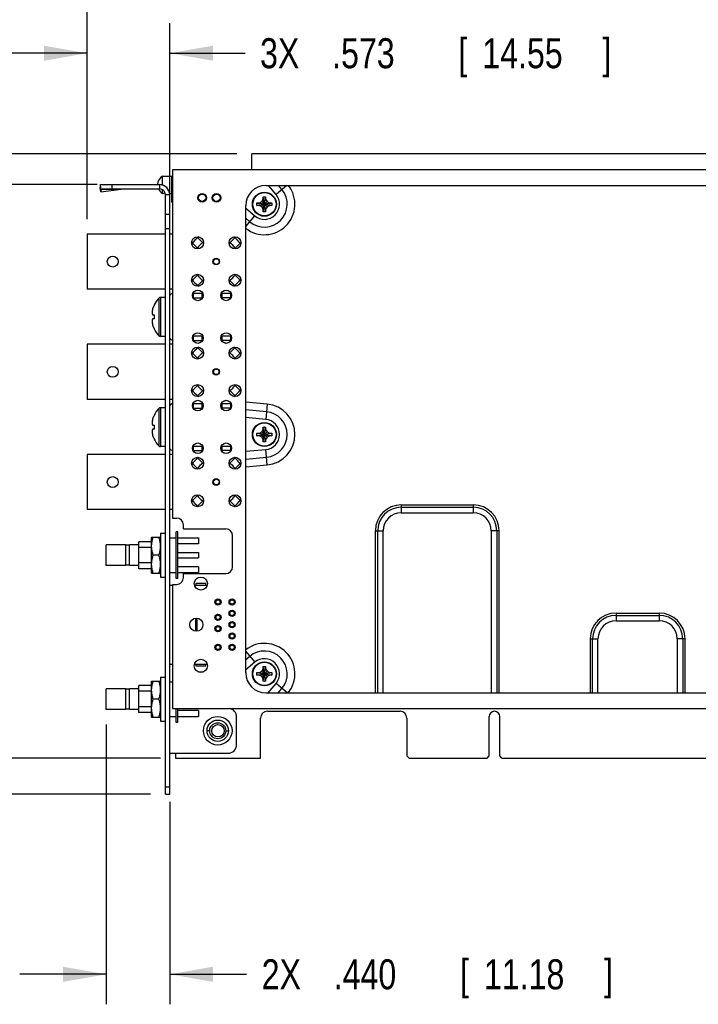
# Model space of a CAD drawing. Header units: inches. Extents: x 0.2 to 16.8, y 0.1 to 10.8.
# Tile 5 of 17: x 5.7 to 8.6, y 3.1 to 7.2. Entities that reach past the tile are written whole.
import ezdxf

# ---------------------------------------------------------------- set-up
doc = ezdxf.new("R2010")
doc.units = ezdxf.units.IN
doc.header["$LTSCALE"] = 0.935
doc.header["$MEASUREMENT"] = 0
doc.layers.get('0').update_dxf_attribs({"linetype": 'CONTINUOUS'})
doc.layers.add('DIMENSIONS', color=7, linetype='CONTINUOUS')
doc.styles.get("Standard").update_dxf_attribs({"font": 'txt', "width": 0.8})
doc.dimstyles.new('DIMSTYLE_1', dxfattribs={"dimtxt": 0.125, "dimasz": 0.18, "dimexe": 0.18, "dimexo": 0.0625, "dimgap": 0.09, "dimtad": 0, "dimtih": 1, "dimtoh": 1, "dimdec": 3, "dimlfac": 1.666667, "dimzin": 4, "dimdsep": 46, "dimtxsty": 'STANDARD', "dimblk": '_FILLED', "dimblk1": '_FILLED', "dimblk2": '_FILLED', "dimcen": 0.09, "dimadec": 0, "dimazin": 0, "dimtp": 0.001, "dimtm": 0.001, "dimtfac": 1, "dimtdec": 3, "dimtofl": 0, "dimtmove": 0, "dimatfit": 3, "dimldrblk": '_FILLED', "dimfxl": 1, "dimtolj": 1, "dimtzin": 4, "dimarcsym": 0})

# ---------------------------------------------------------------- blocks, each defined once
blk = doc.blocks.new('_FILLED')
at = {"color": 0, "linetype": 'BYBLOCK'}
blk.add_solid([(0, 0), (-1, 0.174), (-1, -0.174)], dxfattribs=at)
blk = doc.blocks.new('*D2')
at = {"layer": 'DIMENSIONS', "color": 2, "linetype": 'CONTINUOUS'}
for p, q in [((6.1073, 4.3128), (6.1073, 3.1475)), ((6.3713, 3.99), (6.3713, 3.1475)), ((6.1073, 3.2725), (5.7473, 3.2725)), ((6.3713, 3.2725), (6.6916, 3.2725))]:
    blk.add_line(p, q, dxfattribs=at)
at = {"layer": 'DIMENSIONS', "color": 2, "linetype": 'CONTINUOUS', "xscale": 0.18, "yscale": 0.18, "zscale": 0.18}
blk.add_blockref('_FILLED', (6.1073, 3.2725), dxfattribs=at)
at = {"layer": 'DIMENSIONS', "color": 2, "linetype": 'CONTINUOUS', "xscale": 0.18, "yscale": 0.18, "zscale": 0.18, "rotation": 180}
blk.add_blockref('_FILLED', (6.3713, 3.2725), dxfattribs=at)
at = {"layer": 'DIMENSIONS', "color": 2, "linetype": 'CONTINUOUS', "width": 0.8}
for s, p in [('2X ', (6.7541, 3.21)), ('.440', (7.0541, 3.21)), ('[', (7.5791, 3.21)), ('11.18', (7.6791, 3.21)), (']', (8.1791, 3.21))]:
    blk.add_text(s, height=0.125, dxfattribs=at).set_placement(p)
blk = doc.blocks.new('*D3')
at = {"layer": 'DIMENSIONS', "color": 2, "linetype": 'CONTINUOUS'}
for p, q in [((6.0275, 6.4172), (6.0275, 7.2327)), ((6.3713, 6.4388), (6.3713, 7.2327)), ((6.0275, 7.1077), (5.6675, 7.1077)), ((6.3713, 7.1077), (6.6848, 7.1077))]:
    blk.add_line(p, q, dxfattribs=at)
at = {"layer": 'DIMENSIONS', "color": 2, "linetype": 'CONTINUOUS', "xscale": 0.18, "yscale": 0.18, "zscale": 0.18}
blk.add_blockref('_FILLED', (6.0275, 7.1077), dxfattribs=at)
at = {"layer": 'DIMENSIONS', "color": 2, "linetype": 'CONTINUOUS', "xscale": 0.18, "yscale": 0.18, "zscale": 0.18, "rotation": 180}
blk.add_blockref('_FILLED', (6.3713, 7.1077), dxfattribs=at)
at = {"layer": 'DIMENSIONS', "color": 2, "linetype": 'CONTINUOUS', "width": 0.8}
for s, p in [('[', (7.5723, 7.0452)), (']', (8.1723, 7.0452)), ('3X ', (6.7473, 7.0452)), ('.573', (7.0473, 7.0452)), ('14.55', (7.6723, 7.0452))]:
    blk.add_text(s, height=0.125, dxfattribs=at).set_placement(p)
blk = doc.blocks.new('*D16')
at = {"layer": 'DIMENSIONS', "color": 2, "linetype": 'CONTINUOUS'}
for p, q in [((5.1263, 6.9059), (4.9958, 6.9059)), ((5.1263, 6.5605), (5.1263, 6.9059)), ((6.0688, 6.5605), (5.0013, 6.5605)), ((6.2908, 4.0225), (5.0013, 4.0225)), ((5.1263, 4.0225), (5.1263, 3.6625))]:
    blk.add_line(p, q, dxfattribs=at)
at = {"layer": 'DIMENSIONS', "color": 2, "linetype": 'CONTINUOUS', "xscale": 0.18, "yscale": 0.18, "zscale": 0.18}
for p, rotation in [((5.1263, 6.5605), 270), ((5.1263, 4.0225), 90)]:
    blk.add_blockref('_FILLED', p, dxfattribs=dict(at, rotation=rotation))
at = {"layer": 'DIMENSIONS', "color": 2, "linetype": 'CONTINUOUS', "width": 0.8}
for s, p in [('4.230', (3.5083, 6.8434)), ('[', (4.1333, 6.8434)), ('107.44', (4.2333, 6.8434)), (']', (4.8333, 6.8434))]:
    blk.add_text(s, height=0.125, dxfattribs=at).set_placement(p)
blk = doc.blocks.new('*D17')
at = {"layer": 'DIMENSIONS', "color": 2, "linetype": 'CONTINUOUS'}
for p, q in [((5.3804, 7.1531), (5.2369, 7.1531)), ((5.3804, 6.6889), (5.3804, 7.1531)), ((6.6508, 6.6889), (5.2554, 6.6889)), ((6.3328, 4.1725), (5.2554, 4.1725)), ((5.3804, 4.1725), (5.3804, 3.8125))]:
    blk.add_line(p, q, dxfattribs=at)
at = {"layer": 'DIMENSIONS', "color": 2, "linetype": 'CONTINUOUS', "xscale": 0.18, "yscale": 0.18, "zscale": 0.18}
for p, rotation in [((5.3804, 6.6889), 270), ((5.3804, 4.1725), 90)]:
    blk.add_blockref('_FILLED', p, dxfattribs=dict(at, rotation=rotation))
at = {"layer": 'DIMENSIONS', "color": 2, "linetype": 'CONTINUOUS', "width": 0.8}
for s, p in [('4.194', (3.7494, 7.0906)), ('[', (4.3744, 7.0906)), ('106.53', (4.4744, 7.0906)), (']', (5.0744, 7.0906))]:
    blk.add_text(s, height=0.125, dxfattribs=at).set_placement(p)
blk = doc.blocks.new('*D18')
at = {"layer": 'DIMENSIONS', "color": 2, "linetype": 'CONTINUOUS'}
for p, q in [((6.0275, 6.4172), (6.0275, 7.5675)), ((14.4023, 6.695), (14.4023, 7.5675)), ((6.0275, 7.4425), (9.3414, 7.4425)), ((14.4023, 7.4425), (10.9914, 7.4425))]:
    blk.add_line(p, q, dxfattribs=at)
at = {"layer": 'DIMENSIONS', "color": 2, "linetype": 'CONTINUOUS', "xscale": 0.18, "yscale": 0.18, "zscale": 0.18, "rotation": 180}
blk.add_blockref('_FILLED', (6.0275, 7.4425), dxfattribs=at)
at = {"layer": 'DIMENSIONS', "color": 2, "linetype": 'CONTINUOUS', "xscale": 0.18, "yscale": 0.18, "zscale": 0.18}
blk.add_blockref('_FILLED', (14.4023, 7.4425), dxfattribs=at)
at = {"layer": 'DIMENSIONS', "color": 2, "linetype": 'CONTINUOUS', "width": 0.8}
for s, p in [('13.958', (9.4039, 7.38)), ('[', (10.1289, 7.38)), ('354.53', (10.2289, 7.38)), (']', (10.8289, 7.38))]:
    blk.add_text(s, height=0.125, dxfattribs=at).set_placement(p)

msp = doc.modelspace()

# ---------------------------------------------------------------- linework, layer by layer
at = {"color": 7, "linetype": 'CONTINUOUS'}
for p, q in [((6.71329, 6.62174), (6.71329, 6.68894)), ((12.34609, 6.68894), (6.71329, 6.68894)), ((6.38329, 6.62174), (6.38329, 5.17214)), ((9.92329, 6.62174), (6.38329, 6.62174)), ((6.08329, 6.54254), (6.08329, 6.56054)), ((6.08329, 6.56054), (6.32929, 6.56054)), ((6.13129, 6.54254), (6.13129, 6.56054)), ((6.32929, 6.56054), (6.32929, 6.54254)), ((6.34126, 6.55865), (6.34126, 6.59594)), ((6.34126, 6.59594), (6.38329, 6.59594)), ((6.38029, 6.48794), (6.38029, 6.59594)), ((6.08174, 6.55921), (6.08246, 6.54821)), ((6.08174, 6.55921), (6.08329, 6.54766)), ((6.08479, 6.53083), (6.08246, 6.54821)), ((6.34126, 6.52394), (6.34126, 6.53934)), ((6.35257, 6.52394), (6.34126, 6.52394)), ((6.37057, 6.52394), (6.38329, 6.52394)), ((6.37129, 6.51854), (6.35329, 6.51854)), ((6.37129, 4.02254), (6.37129, 6.51854)), ((6.38029, 6.48794), (6.38329, 6.48794)), ((6.73439, 6.48403), (6.79658, 6.47386)), ((6.73439, 6.47386), (6.79658, 6.48403)), ((6.73471, 6.48404), (6.74449, 6.48404)), ((6.74449, 6.48404), (6.75457, 6.48986)), ((6.74449, 6.48404), (6.78649, 6.47384)), ((6.74449, 6.47384), (6.78649, 6.48404)), ((6.75457, 6.48986), (6.76039, 6.49994)), ((6.75457, 6.46802), (6.77641, 6.48986)), ((6.77641, 6.46802), (6.75457, 6.48986)), ((6.76039, 6.49994), (6.76039, 6.50972)), ((6.76039, 6.45794), (6.77059, 6.49994)), ((6.77059, 6.45794), (6.76039, 6.49994)), ((6.7604, 6.44784), (6.77057, 6.51004)), ((6.77057, 6.44784), (6.7604, 6.51004)), ((6.77059, 6.50972), (6.77059, 6.49994)), ((6.77059, 6.49994), (6.77641, 6.48986)), ((6.77641, 6.48986), (6.78649, 6.48404)), ((6.78649, 6.48404), (6.79627, 6.48404)), ((6.74449, 6.47384), (6.73471, 6.47384)), ((6.75457, 6.46802), (6.74449, 6.47384)), ((6.76039, 6.45794), (6.75457, 6.46802)), ((6.76039, 6.44816), (6.76039, 6.45794)), ((6.77641, 6.46802), (6.77059, 6.45794)), ((6.77059, 6.45794), (6.77059, 6.44816)), ((6.78649, 6.47384), (6.77641, 6.46802)), ((6.79627, 6.47384), (6.78649, 6.47384)), ((6.37129, 6.43634), (6.35329, 6.43634)), ((6.02749, 6.35474), (6.02749, 6.12554)), ((6.35329, 6.35474), (6.02749, 6.35474)), ((6.37129, 6.37634), (6.35329, 6.37634)), ((6.38329, 6.35474), (6.37129, 6.35474)), ((6.46586, 6.31731), (6.48664, 6.29652)), ((6.50871, 6.31858), (6.48792, 6.33937)), ((6.64225, 6.33937), (6.62146, 6.31858)), ((6.64353, 6.29652), (6.66431, 6.31731)), ((6.48664, 6.18376), (6.46586, 6.16298)), ((6.48792, 6.14091), (6.50871, 6.1617)), ((6.62146, 6.1617), (6.64225, 6.14091)), ((6.66431, 6.16298), (6.64353, 6.18376)), ((6.35329, 6.12554), (6.02749, 6.12554)), ((6.38329, 6.12554), (6.37129, 6.12554)), ((6.3264, 6.08795), (6.3264, 5.93153)), ((6.33292, 6.09074), (6.33292, 5.92874)), ((6.35329, 6.09074), (6.33292, 6.09074)), ((6.46791, 6.10814), (6.50866, 6.10814)), ((6.46911, 6.08894), (6.50746, 6.08894)), ((6.47029, 6.08894), (6.47029, 6.10814)), ((6.50629, 6.08894), (6.50629, 6.10814)), ((6.58611, 6.10814), (6.62449, 6.10814)), ((6.62449, 6.08894), (6.58731, 6.08894)), ((6.58849, 6.10814), (6.58849, 6.08894)), ((6.62449, 6.10814), (6.62449, 6.08894)), ((6.30032, 6.01814), (6.30661, 6.01814)), ((6.30661, 6.00134), (6.30032, 6.00134)), ((6.35329, 5.92874), (6.33292, 5.92874)), ((6.46831, 5.93114), (6.50826, 5.93114)), ((6.46871, 5.91194), (6.50786, 5.91194)), ((6.47029, 5.91194), (6.47029, 5.93114)), ((6.50629, 5.91194), (6.50629, 5.93114)), ((6.58651, 5.93114), (6.62449, 5.93114)), ((6.62449, 5.91194), (6.58691, 5.91194)), ((6.58849, 5.93114), (6.58849, 5.91194)), ((6.62449, 5.93114), (6.62449, 5.91194)), ((6.02749, 5.89574), (6.02749, 5.66654)), ((6.35329, 5.89574), (6.02749, 5.89574)), ((6.38329, 5.89574), (6.37129, 5.89574)), ((6.50871, 5.85958), (6.48792, 5.88037)), ((6.64225, 5.88037), (6.62146, 5.85958)), ((6.46586, 5.85831), (6.48664, 5.83752)), ((6.64353, 5.83752), (6.66431, 5.85831)), ((6.48664, 5.72476), (6.46586, 5.70398)), ((6.48792, 5.68191), (6.50871, 5.7027)), ((6.62146, 5.7027), (6.64225, 5.68191)), ((6.66431, 5.70398), (6.64353, 5.72476)), ((6.35329, 5.66654), (6.02749, 5.66654)), ((6.38329, 5.66654), (6.37129, 5.66654)), ((6.3264, 5.62895), (6.3264, 5.47253)), ((6.33292, 5.63174), (6.33292, 5.46974)), ((6.35329, 5.63174), (6.33292, 5.63174)), ((6.46791, 5.64914), (6.50866, 5.64914)), ((6.46911, 5.62994), (6.50746, 5.62994)), ((6.47029, 5.62994), (6.47029, 5.64914)), ((6.50629, 5.62994), (6.50629, 5.64914)), ((6.58611, 5.64914), (6.62449, 5.64914)), ((6.62449, 5.62994), (6.58731, 5.62994)), ((6.58849, 5.64914), (6.58849, 5.62994)), ((6.62449, 5.64914), (6.62449, 5.62994)), ((6.30032, 5.55914), (6.30661, 5.55914)), ((6.30661, 5.54234), (6.30032, 5.54234)), ((6.75457, 5.53106), (6.76039, 5.54114)), ((6.76039, 5.54114), (6.76039, 5.55092)), ((6.76039, 5.49914), (6.77059, 5.54114)), ((6.77059, 5.49914), (6.76039, 5.54114)), ((6.7604, 5.48904), (6.77057, 5.55124)), ((6.77057, 5.48904), (6.7604, 5.55124)), ((6.77059, 5.55092), (6.77059, 5.54114)), ((6.77059, 5.54114), (6.77641, 5.53106)), ((6.73439, 5.52523), (6.79658, 5.51506)), ((6.73439, 5.51506), (6.79658, 5.52523)), ((6.73471, 5.52524), (6.74449, 5.52524)), ((6.74449, 5.51504), (6.73471, 5.51504)), ((6.74449, 5.52524), (6.75457, 5.53106)), ((6.74449, 5.52524), (6.78649, 5.51504)), ((6.74449, 5.51504), (6.78649, 5.52524)), ((6.75457, 5.50922), (6.74449, 5.51504)), ((6.75457, 5.50922), (6.77641, 5.53106)), ((6.77641, 5.50922), (6.75457, 5.53106)), ((6.76039, 5.49914), (6.75457, 5.50922)), ((6.76039, 5.48936), (6.76039, 5.49914)), ((6.77641, 5.50922), (6.77059, 5.49914)), ((6.77059, 5.49914), (6.77059, 5.48936)), ((6.77641, 5.53106), (6.78649, 5.52524)), ((6.78649, 5.51504), (6.77641, 5.50922)), ((6.78649, 5.52524), (6.79627, 5.52524)), ((6.79627, 5.51504), (6.78649, 5.51504)), ((6.35329, 5.46974), (6.33292, 5.46974)), ((6.46831, 5.47214), (6.50826, 5.47214)), ((6.46871, 5.45294), (6.50786, 5.45294)), ((6.47029, 5.45294), (6.47029, 5.47214)), ((6.50629, 5.45294), (6.50629, 5.47214)), ((6.58651, 5.47214), (6.62449, 5.47214)), ((6.62449, 5.45294), (6.58691, 5.45294)), ((6.58849, 5.47214), (6.58849, 5.45294)), ((6.62449, 5.47214), (6.62449, 5.45294)), ((6.02749, 5.43674), (6.02749, 5.20754)), ((6.35329, 5.43674), (6.02749, 5.43674)), ((6.38329, 5.43674), (6.37129, 5.43674)), ((6.50871, 5.40058), (6.48792, 5.42137)), ((6.64225, 5.42137), (6.62146, 5.40058)), ((6.46586, 5.39931), (6.48664, 5.37852)), ((6.64353, 5.37852), (6.66431, 5.39931)), ((6.48664, 5.26576), (6.46586, 5.24498)), ((6.66431, 5.24498), (6.64353, 5.26576)), ((6.35329, 5.20754), (6.02749, 5.20754)), ((6.38329, 5.20754), (6.37129, 5.20754)), ((6.48792, 5.22291), (6.50871, 5.2437)), ((6.62146, 5.2437), (6.64225, 5.22291)), ((6.38329, 5.17214), (6.40009, 5.17214)), ((6.42829, 5.12714), (6.42829, 5.14394)), ((6.42829, 5.12714), (6.60469, 5.12714)), ((6.29603, 5.09234), (6.29569, 5.09174)), ((6.29569, 4.94294), (6.29569, 5.09174)), ((6.29603, 5.09234), (6.33314, 5.09234)), ((6.33349, 5.09174), (6.33314, 5.09234)), ((6.33349, 5.10914), (6.33349, 4.92554)), ((6.33349, 5.10914), (6.35329, 5.10914)), ((6.37128, 5.08934), (6.39828, 5.08934)), ((6.39828, 4.92014), (6.39828, 5.11454)), ((6.40548, 5.11454), (6.39828, 5.11454)), ((6.40548, 4.92014), (6.40548, 5.11454)), ((6.40548, 5.08934), (6.49128, 5.08934)), ((6.49128, 5.08934), (6.49128, 5.06534)), ((6.63289, 4.96934), (6.63289, 5.09894)), ((6.10728, 4.97414), (6.10728, 5.06054)), ((6.18828, 5.06054), (6.10728, 5.06054)), ((6.18828, 4.97414), (6.18828, 5.06054)), ((6.20375, 5.05874), (6.18828, 5.05874)), ((6.20375, 4.97414), (6.20375, 5.06054)), ((6.24228, 5.06054), (6.20375, 5.06054)), ((6.24228, 4.96124), (6.24228, 5.07344)), ((6.29569, 5.07344), (6.24228, 5.07344)), ((6.29569, 5.0496), (6.24228, 5.0496)), ((6.49128, 5.06534), (6.40548, 5.06534)), ((6.32644, 5.01734), (6.30273, 5.01734)), ((6.40548, 5.02874), (6.49128, 5.02874)), ((6.40548, 5.00594), (6.49128, 5.00594)), ((6.49128, 5.02874), (6.49128, 5.00594)), ((6.18828, 4.97414), (6.10728, 4.97414)), ((6.20375, 4.97594), (6.18828, 4.97594)), ((6.24228, 4.97414), (6.20375, 4.97414)), ((6.29569, 4.98509), (6.24228, 4.98509)), ((6.29569, 4.96124), (6.24228, 4.96124)), ((6.49128, 4.96934), (6.40548, 4.96934)), ((6.49128, 4.96934), (6.49128, 4.94534)), ((6.29603, 4.94234), (6.29569, 4.94294)), ((6.29603, 4.94234), (6.33314, 4.94234)), ((6.33349, 4.94294), (6.33314, 4.94234)), ((6.33349, 4.92554), (6.35329, 4.92554)), ((6.37128, 4.94534), (6.39828, 4.94534)), ((6.40548, 4.92014), (6.39828, 4.92014)), ((6.40548, 4.94534), (6.49128, 4.94534)), ((6.42829, 4.92434), (6.42829, 4.94114)), ((6.42829, 4.94114), (6.60469, 4.94114)), ((6.37129, 4.89344), (6.38329, 4.89344)), ((6.38329, 4.89614), (6.38329, 4.37954)), ((6.38329, 4.89614), (6.40009, 4.89614)), ((6.47464, 4.89344), (6.52713, 4.89344)), ((6.47989, 4.89944), (6.47989, 4.89344)), ((6.52189, 4.89944), (6.47989, 4.89944)), ((6.52189, 4.89344), (6.52189, 4.89944)), ((6.47929, 4.74914), (6.47929, 4.70714)), ((6.48529, 4.74914), (6.47929, 4.74914)), ((6.48529, 4.70714), (6.48529, 4.74914)), ((6.47929, 4.70714), (6.48529, 4.70714)), ((6.38329, 4.56284), (6.37129, 4.56284)), ((6.52713, 4.56284), (6.47464, 4.56284)), ((6.47989, 4.56284), (6.47989, 4.55684)), ((6.47989, 4.55684), (6.52189, 4.55684)), ((6.52189, 4.55684), (6.52189, 4.56284)), ((6.76039, 4.54454), (6.76039, 4.55432)), ((6.77057, 4.49244), (6.7604, 4.55464)), ((6.7604, 4.49244), (6.77057, 4.55464)), ((6.77059, 4.55432), (6.77059, 4.54454)), ((6.33349, 4.51034), (6.33349, 4.32674)), ((6.33349, 4.51034), (6.35329, 4.51034)), ((6.49069, 4.53194), (6.51108, 4.53194)), ((6.73439, 4.52863), (6.79658, 4.51846)), ((6.73439, 4.51846), (6.79658, 4.52863)), ((6.73471, 4.52864), (6.74449, 4.52864)), ((6.74449, 4.51844), (6.73471, 4.51844)), ((6.74449, 4.52864), (6.75457, 4.53446)), ((6.74449, 4.52864), (6.78649, 4.51844)), ((6.74449, 4.51844), (6.78649, 4.52864)), ((6.75457, 4.51262), (6.74449, 4.51844)), ((6.75457, 4.53446), (6.76039, 4.54454)), ((6.75457, 4.53446), (6.77641, 4.51262)), ((6.75457, 4.51262), (6.77641, 4.53446)), ((6.76039, 4.50254), (6.75457, 4.51262)), ((6.77059, 4.50254), (6.76039, 4.54454)), ((6.76039, 4.50254), (6.77059, 4.54454)), ((6.77059, 4.54454), (6.77641, 4.53446)), ((6.77641, 4.51262), (6.77059, 4.50254)), ((6.77641, 4.53446), (6.78649, 4.52864)), ((6.78649, 4.51844), (6.77641, 4.51262)), ((6.78649, 4.52864), (6.79627, 4.52864)), ((6.79627, 4.51844), (6.78649, 4.51844)), ((6.24229, 4.36244), (6.24229, 4.47464)), ((6.29569, 4.47464), (6.24229, 4.47464)), ((6.29603, 4.49354), (6.29569, 4.49294)), ((6.29569, 4.34414), (6.29569, 4.49294)), ((6.29603, 4.49354), (6.33314, 4.49354)), ((6.33349, 4.49294), (6.33314, 4.49354)), ((6.37129, 4.49054), (6.38329, 4.49054)), ((6.76039, 4.49276), (6.76039, 4.50254)), ((6.77059, 4.50254), (6.77059, 4.49276)), ((6.10729, 4.37534), (6.10729, 4.46174)), ((6.18829, 4.46174), (6.10729, 4.46174)), ((6.18829, 4.37534), (6.18829, 4.46174)), ((6.20376, 4.45994), (6.18829, 4.45994)), ((6.20376, 4.37534), (6.20376, 4.46174)), ((6.24229, 4.46174), (6.20376, 4.46174)), ((6.29569, 4.4508), (6.24229, 4.4508)), ((6.32644, 4.41854), (6.30273, 4.41854)), ((6.18829, 4.37534), (6.10729, 4.37534)), ((6.20376, 4.37714), (6.18829, 4.37714)), ((6.24229, 4.37534), (6.20376, 4.37534)), ((6.29569, 4.38629), (6.24229, 4.38629)), ((6.29569, 4.36244), (6.24229, 4.36244)), ((6.37129, 4.34654), (6.39829, 4.34654)), ((6.38329, 4.37954), (9.92329, 4.37954)), ((6.39829, 4.32134), (6.39829, 4.37954)), ((6.40549, 4.32134), (6.40549, 4.37954)), ((6.49129, 4.37054), (6.40549, 4.37054)), ((6.40549, 4.34654), (6.49129, 4.34654)), ((6.49129, 4.37054), (6.49129, 4.34654)), ((6.77809, 4.36754), (7.33009, 4.36754)), ((6.29603, 4.34354), (6.29569, 4.34414)), ((6.29603, 4.34354), (6.33314, 4.34354)), ((6.33349, 4.34414), (6.33314, 4.34354)), ((6.33349, 4.32674), (6.35329, 4.32674)), ((6.40549, 4.32134), (6.39829, 4.32134)), ((6.64969, 4.22894), (6.64969, 4.34414)), ((6.74989, 4.17254), (6.74989, 4.33934)), ((7.35829, 4.33934), (7.35829, 4.18154)), ((7.70119, 4.18154), (7.70119, 4.34564)), ((7.74499, 4.18154), (7.74499, 4.34564)), ((6.53771, 4.28654), (6.52669, 4.28654)), ((6.60446, 4.28654), (6.61549, 4.28654)), ((6.37129, 4.19294), (6.61369, 4.19294)), ((6.39529, 4.19294), (6.39529, 4.17254)), ((6.39529, 4.17254), (6.74989, 4.17254)), ((7.36729, 4.17254), (7.35829, 4.18154)), ((7.36729, 4.17254), (7.69219, 4.17254)), ((7.69219, 4.17254), (7.70119, 4.18154)), ((7.75399, 4.17254), (7.74499, 4.18154)), ((7.75399, 4.17254), (8.83219, 4.17254)), ((6.35329, 4.05254), (6.37129, 4.05254)), ((6.35329, 4.02254), (6.37129, 4.02254))]:
    msp.add_line(p, q, dxfattribs=at)
at = {"color": 3, "linetype": 'CONTINUOUS'}
for p, q in [((6.08329, 6.54254), (6.32929, 6.54254)), ((6.08407, 6.54183), (6.08479, 6.53083)), ((6.08407, 6.54183), (6.16907, 6.54183)), ((6.08479, 6.53083), (6.16907, 6.54183)), ((6.77149, 6.55694), (8.81149, 6.55694)), ((6.81375, 6.51944), (6.78228, 6.55694)), ((6.85844, 6.55694), (6.81375, 6.51944)), ((6.83826, 6.54), (6.82404, 6.55694)), ((6.35329, 4.02254), (6.35329, 6.51854)), ((6.68749, 4.52834), (6.68749, 6.47294)), ((6.68749, 6.46215), (6.72499, 6.43068)), ((6.68749, 6.38599), (6.72499, 6.43068)), ((6.68749, 6.42038), (6.70442, 6.40617)), ((6.77655, 5.64665), (6.68749, 5.65444)), ((6.77377, 5.61478), (6.68749, 5.62232)), ((6.77655, 5.64665), (6.77098, 5.5829)), ((6.77098, 5.5829), (6.68749, 5.59021)), ((6.68749, 5.45008), (6.77098, 5.45738)), ((6.77655, 5.39363), (6.77098, 5.45738)), ((6.68749, 5.41796), (6.77377, 5.42551)), ((6.68749, 5.38584), (6.77655, 5.39363)), ((7.33489, 5.22674), (7.33489, 5.19434)), ((7.33489, 5.22674), (7.63489, 5.22674)), ((7.33489, 5.21689), (7.63489, 5.21689)), ((7.63489, 5.22674), (7.63489, 5.19434)), ((7.33489, 5.19434), (7.63489, 5.19434)), ((7.22749, 4.44434), (7.22749, 5.11934)), ((7.22749, 5.11934), (7.25989, 5.11934)), ((7.23733, 4.44434), (7.23733, 5.11934)), ((7.25989, 4.44434), (7.25989, 5.11934)), ((7.70989, 5.11934), (7.70989, 4.44434)), ((7.74229, 5.11934), (7.70989, 5.11934)), ((7.73244, 5.11934), (7.73244, 4.44434)), ((7.74229, 4.44434), (7.74229, 5.11934)), ((8.22889, 4.77674), (8.22889, 4.74434)), ((8.22889, 4.77674), (8.40889, 4.77674)), ((8.22889, 4.76689), (8.40889, 4.76689)), ((8.40889, 4.77674), (8.40889, 4.74434)), ((8.22889, 4.74434), (8.40889, 4.74434)), ((8.12149, 4.66934), (8.12149, 4.44434)), ((8.12149, 4.66934), (8.15389, 4.66934)), ((8.13133, 4.44434), (8.13133, 4.66934)), ((8.15389, 4.44434), (8.15389, 4.66934)), ((8.48389, 4.66934), (8.48389, 4.44434)), ((8.51629, 4.66934), (8.48389, 4.66934)), ((8.50644, 4.66934), (8.50644, 4.44434)), ((8.51629, 4.44434), (8.51629, 4.66934)), ((6.68749, 4.6165), (6.72499, 4.5718)), ((6.70442, 4.59631), (6.68749, 4.5821)), ((6.72499, 4.5718), (6.68749, 4.54033)), ((6.78127, 4.44434), (6.81375, 4.48305)), ((6.85987, 4.44434), (6.81375, 4.48305)), ((6.77149, 4.44434), (9.02009, 4.44434)), ((6.82304, 4.44434), (6.83826, 4.46248))]:
    msp.add_line(p, q, dxfattribs=at)
at = {"color": 7, "linetype": 'CONTINUOUS'}
for centre, radius in [((6.50629, 6.50594), 0.018), ((6.50629, 6.50594), 0.015), ((6.56629, 6.50594), 0.018), ((6.56629, 6.50594), 0.015), ((6.76549, 6.47894), 0.0501), ((6.76549, 6.47894), 0.04833), ((6.48709, 6.31814), 0.0249), ((6.64309, 6.31814), 0.0249), ((6.13429, 6.24014), 0.0228), ((6.56509, 6.24014), 0.0138), ((6.56509, 6.24014), 0.0117), ((6.48709, 6.16214), 0.0249), ((6.64309, 6.16214), 0.0249), ((6.48829, 6.09944), 0.0222), ((6.60649, 6.09944), 0.0222), ((6.48829, 5.92184), 0.0222), ((6.60649, 5.92184), 0.0222), ((6.48709, 5.85914), 0.0249), ((6.64309, 5.85914), 0.0249), ((6.13429, 5.78114), 0.0228), ((6.56509, 5.78114), 0.0138), ((6.56509, 5.78114), 0.0117), ((6.48709, 5.70314), 0.0249), ((6.64309, 5.70314), 0.0249), ((6.48829, 5.64044), 0.0222), ((6.60649, 5.64044), 0.0222), ((6.76549, 5.52014), 0.0501), ((6.76549, 5.52014), 0.04833), ((6.48829, 5.46284), 0.0222), ((6.60649, 5.46284), 0.0222), ((6.48709, 5.40014), 0.0249), ((6.64309, 5.40014), 0.0249), ((6.13429, 5.32214), 0.0228), ((6.56509, 5.32214), 0.0138), ((6.56509, 5.32214), 0.0117), ((6.48709, 5.24414), 0.0249), ((6.64309, 5.24414), 0.0249), ((6.50089, 4.89944), 0.0273), ((6.57229, 4.82264), 0.0129), ((6.57229, 4.82264), 0.009), ((6.63109, 4.82264), 0.0129), ((6.63109, 4.82264), 0.009), ((6.57229, 4.75874), 0.0129), ((6.57229, 4.75874), 0.009), ((6.63109, 4.77524), 0.0129), ((6.63109, 4.77524), 0.009), ((6.48229, 4.72814), 0.0273), ((6.57229, 4.71134), 0.0129), ((6.57229, 4.71134), 0.009), ((6.63109, 4.72814), 0.0129), ((6.63109, 4.72814), 0.009), ((6.63109, 4.68104), 0.0129), ((6.63109, 4.68104), 0.009), ((6.57229, 4.63364), 0.0129), ((6.57229, 4.63364), 0.009), ((6.63109, 4.63364), 0.0129), ((6.63109, 4.63364), 0.009), ((6.50089, 4.55684), 0.0273), ((6.76549, 4.52354), 0.0501), ((6.76549, 4.52354), 0.04833), ((6.57109, 4.28654), 0.0595), ((6.57109, 4.28654), 0.0444), ((6.57229, 4.28654), 0.0258)]:
    msp.add_circle(centre, radius, dxfattribs=at)
at = {"color": 3, "linetype": 'CONTINUOUS'}
msp.add_circle((6.57109, 4.28654), 0.03338, dxfattribs=at)
at = {"color": 7, "linetype": 'CONTINUOUS'}
for centre, radius, start, end in [((6.36167, 6.55994), 0.04139, 119.55564, 179.16503), ((6.32929, 6.51854), 0.042, 0, 90), ((6.36167, 6.55994), 0.04139, 204.96575, 240.44436), ((6.56509, 6.24014), 0.1257, 125.41017, 144.46031), ((6.56509, 6.24014), 0.0966, 125.70657, 144.29343), ((6.56509, 6.24014), 0.0966, 35.70657, 54.29343), ((6.56509, 6.24014), 0.1257, 35.62257, 54.58983), ((6.56509, 6.24014), 0.1257, 215.53969, 234.58983), ((6.56509, 6.24014), 0.0966, 215.70657, 234.29343), ((6.56509, 6.24014), 0.0966, 305.70657, 324.29343), ((6.56509, 6.24014), 0.1257, 305.41017, 324.37743), ((6.56509, 6.24014), 0.1257, 284.42643, 288.93558), ((6.40841, 6.00974), 0.11332, 136.35603, 153.93068), ((6.33292, 6.08174), 0.009, 90, 136.35603), ((6.38749, 6.08894), 0.0192, 102.64035, 148.10702), ((6.40841, 6.00974), 0.11301, 154.25565, 163.02163), ((6.40841, 6.00974), 0.11301, 196.97837, 205.74436), ((6.40841, 6.00974), 0.11332, 206.06932, 223.64397), ((6.33292, 5.93774), 0.009, 223.64397, 270), ((6.38749, 5.93114), 0.0192, 211.89298, 257.35965), ((6.56509, 5.78114), 0.1257, 125.41017, 144.46031), ((6.56509, 5.78114), 0.1257, 71.06445, 75.57357), ((6.56509, 5.78114), 0.1257, 35.62257, 54.58983), ((6.56509, 5.78114), 0.0966, 125.70657, 144.29343), ((6.56509, 5.78114), 0.0966, 35.70657, 54.29343), ((6.56509, 5.78114), 0.1257, 215.53969, 234.58983), ((6.56509, 5.78114), 0.0966, 215.70657, 234.29343), ((6.56509, 5.78114), 0.0966, 305.70657, 324.29343), ((6.56509, 5.78114), 0.1257, 305.41017, 324.37743), ((6.56509, 5.78114), 0.1257, 284.42643, 288.93558), ((6.40841, 5.55074), 0.11332, 136.35603, 153.93068), ((6.33292, 5.62274), 0.009, 90, 136.35603), ((6.38749, 5.62994), 0.0192, 102.64035, 148.10702), ((6.40841, 5.55074), 0.11301, 154.25565, 163.02163), ((6.40841, 5.55074), 0.11301, 196.97837, 205.74436), ((6.40841, 5.55074), 0.11332, 206.06932, 223.64397), ((6.33292, 5.47874), 0.009, 223.64397, 270), ((6.38749, 5.47214), 0.0192, 211.89298, 257.35965), ((6.56509, 5.32214), 0.1257, 125.41017, 144.46031), ((6.56509, 5.32214), 0.1257, 71.06445, 75.57357), ((6.56509, 5.32214), 0.1257, 35.62257, 54.58983), ((6.56509, 5.32214), 0.0966, 125.70657, 144.29343), ((6.56509, 5.32214), 0.0966, 35.70657, 54.29343), ((6.56509, 5.32214), 0.1257, 215.53969, 234.58983), ((6.56509, 5.32214), 0.0966, 215.70657, 234.29343), ((6.56509, 5.32214), 0.0966, 305.70657, 324.29343), ((6.56509, 5.32214), 0.1257, 305.41017, 324.37743), ((6.40009, 5.14394), 0.0282, 0, 90), ((6.60469, 5.09894), 0.0282, 0, 90), ((6.60469, 4.96934), 0.0282, 270, 360), ((6.40009, 4.92434), 0.0282, 270, 360), ((6.61369, 4.34414), 0.036, 0, 80.23246), ((6.77809, 4.33934), 0.0282, 90, 180), ((7.33009, 4.33934), 0.0282, 0, 90), ((7.72309, 4.34564), 0.0219, 0, 180), ((6.61369, 4.22894), 0.036, 270, 360)]:
    msp.add_arc(centre, radius, start, end, dxfattribs=at)
at = {"color": 3, "linetype": 'CONTINUOUS'}
for centre, radius, start, end in [((6.32929, 6.51854), 0.024, 0, 90), ((6.77149, 6.47294), 0.084, 90, 180), ((6.76549, 6.47894), 0.12699, 232.10539, 37.89461), ((6.76549, 6.47894), 0.095, 230, 40), ((6.76549, 6.47894), 0.063, 230, 40), ((6.76549, 5.52014), 0.12699, 275, 85), ((6.76549, 5.52014), 0.063, 275, 85), ((6.76549, 5.52014), 0.095, 275, 85), ((7.33489, 5.11934), 0.1074, 90, 180), ((7.33489, 5.11934), 0.09755, 90, 180), ((7.63489, 5.11934), 0.1074, 0, 90), ((7.63489, 5.11934), 0.09755, 0, 90), ((7.33489, 5.11934), 0.075, 90, 180), ((7.63489, 5.11934), 0.075, 0, 90), ((8.22889, 4.66934), 0.1074, 90, 180), ((8.22889, 4.66934), 0.09755, 90, 180), ((8.40889, 4.66934), 0.1074, 0, 90), ((8.40889, 4.66934), 0.09755, 0, 90), ((8.22889, 4.66934), 0.075, 90, 180), ((8.40889, 4.66934), 0.075, 0, 90), ((6.76549, 4.52354), 0.12699, 321.41607, 127.89461), ((6.76549, 4.52354), 0.095, 320, 130), ((6.76549, 4.52354), 0.063, 320, 130), ((6.77149, 4.52834), 0.084, 180, 270)]:
    msp.add_arc(centre, radius, start, end, dxfattribs=at)
at = {"color": 7, "linetype": 'CONTINUOUS'}
for points, knots in [([(6.08329, 6.56054), (6.08322, 6.56054), (6.08308, 6.56053), (6.0828, 6.56044), (6.08245, 6.5602), (6.08207, 6.55977), (6.08185, 6.55941), (6.08174, 6.55921)], [0, 0, 0, 0, 0.0946561, 0.1929937, 0.4124721, 0.6780176, 1, 1, 1, 1]), ([(6.73429, 6.47894), (6.73429, 6.47951), (6.73429, 6.48064), (6.73433, 6.48234), (6.73436, 6.48346), (6.73439, 6.48403)], [0, 0, 0, 0, 0.3349956, 0.6682651, 1, 1, 1, 1]), ([(6.73439, 6.47386), (6.73436, 6.47442), (6.73433, 6.47555), (6.73429, 6.47724), (6.73429, 6.47837), (6.73429, 6.47894)], [0, 0, 0, 0, 0.3316661, 0.664945, 1, 1, 1, 1]), ([(6.73439, 6.48403), (6.73444, 6.48403), (6.73455, 6.48403), (6.73465, 6.48404), (6.73471, 6.48404)], [0, 0, 0, 0, 0.5001083, 1, 1, 1, 1]), ([(6.76039, 6.50972), (6.76039, 6.50978), (6.76039, 6.50988), (6.7604, 6.50999), (6.7604, 6.51004)], [0, 0, 0, 0, 0.499809, 1, 1, 1, 1]), ([(6.7604, 6.51004), (6.76153, 6.51009), (6.76379, 6.51015), (6.76718, 6.51015), (6.76944, 6.51009), (6.77057, 6.51004)], [0, 0, 0, 0, 0.3328729, 0.6671272, 1, 1, 1, 1]), ([(6.77057, 6.51004), (6.77057, 6.50999), (6.77058, 6.50988), (6.77058, 6.50978), (6.77059, 6.50972)], [0, 0, 0, 0, 0.5001997, 1, 1, 1, 1]), ([(6.79627, 6.48404), (6.79632, 6.48404), (6.79643, 6.48403), (6.79653, 6.48403), (6.79658, 6.48403)], [0, 0, 0, 0, 0.4998096, 1, 1, 1, 1]), ([(6.79658, 6.48403), (6.79661, 6.48346), (6.79664, 6.48234), (6.79668, 6.48064), (6.79669, 6.47951), (6.79669, 6.47894)], [0, 0, 0, 0, 0.3316661, 0.664945, 1, 1, 1, 1]), ([(6.79669, 6.47894), (6.79669, 6.47837), (6.79668, 6.47724), (6.79664, 6.47555), (6.79661, 6.47442), (6.79658, 6.47386)], [0, 0, 0, 0, 0.3349956, 0.6682651, 1, 1, 1, 1]), ([(6.73471, 6.47384), (6.73465, 6.47384), (6.73455, 6.47385), (6.73444, 6.47386), (6.73439, 6.47386)], [0, 0, 0, 0, 0.4998076, 1, 1, 1, 1]), ([(6.7604, 6.44784), (6.7604, 6.4479), (6.76039, 6.448), (6.76039, 6.44811), (6.76039, 6.44816)], [0, 0, 0, 0, 0.5001997, 1, 1, 1, 1]), ([(6.77057, 6.44784), (6.76944, 6.4478), (6.76718, 6.44774), (6.76379, 6.44774), (6.76153, 6.4478), (6.7604, 6.44784)], [0, 0, 0, 0, 0.3328729, 0.6671272, 1, 1, 1, 1]), ([(6.77059, 6.44816), (6.77058, 6.44811), (6.77058, 6.448), (6.77057, 6.4479), (6.77057, 6.44784)], [0, 0, 0, 0, 0.4998076, 1, 1, 1, 1]), ([(6.79658, 6.47386), (6.79653, 6.47386), (6.79643, 6.47385), (6.79632, 6.47384), (6.79627, 6.47384)], [0, 0, 0, 0, 0.5001997, 1, 1, 1, 1]), ([(6.30032, 6.04274), (6.30003, 6.04163), (6.29952, 6.03946), (6.29888, 6.03626), (6.29839, 6.03317), (6.29803, 6.03015), (6.29786, 6.02814), (6.29779, 6.02715)], [0, 0, 0, 0, 0.2181126, 0.4225065, 0.6189947, 0.8106907, 1, 1, 1, 1]), ([(6.29779, 6.02715), (6.29786, 6.02653), (6.29804, 6.02531), (6.29843, 6.02351), (6.29893, 6.02172), (6.29956, 6.01993), (6.30005, 6.01874), (6.30032, 6.01814)], [0, 0, 0, 0, 0.1987232, 0.3938003, 0.5889553, 0.7893025, 1, 1, 1, 1]), ([(6.30687, 6.05937), (6.30683, 6.05928), (6.30674, 6.0591), (6.30666, 6.05892), (6.30661, 6.05883)], [0, 0, 0, 0, 0.5004669, 1, 1, 1, 1]), ([(6.30032, 6.00134), (6.30005, 6.00074), (6.29956, 5.99955), (6.29893, 5.99776), (6.29843, 5.99598), (6.29804, 5.99418), (6.29786, 5.99296), (6.29779, 5.99234)], [0, 0, 0, 0, 0.2106975, 0.4110447, 0.6061997, 0.8012768, 1, 1, 1, 1]), ([(6.29779, 5.99234), (6.29786, 5.99134), (6.29803, 5.98934), (6.29839, 5.98631), (6.29888, 5.98323), (6.29952, 5.98002), (6.30003, 5.97786), (6.30032, 5.97674)], [0, 0, 0, 0, 0.1893093, 0.3810053, 0.5774935, 0.7818874, 1, 1, 1, 1]), ([(6.30687, 6.01811), (6.30676, 6.01626), (6.30661, 6.01253), (6.30661, 6.00695), (6.30676, 6.00323), (6.30687, 6.00137)], [0, 0, 0, 0, 0.3329048, 0.6670954, 1, 1, 1, 1]), ([(6.30661, 5.96066), (6.30666, 5.96057), (6.30674, 5.96039), (6.30683, 5.96021), (6.30687, 5.96012)], [0, 0, 0, 0, 0.4994384, 1, 1, 1, 1]), ([(6.30032, 5.58374), (6.30003, 5.58263), (6.29952, 5.58046), (6.29888, 5.57726), (6.29839, 5.57417), (6.29803, 5.57115), (6.29786, 5.56914), (6.29779, 5.56815)], [0, 0, 0, 0, 0.2181126, 0.4225065, 0.6189947, 0.8106907, 1, 1, 1, 1]), ([(6.30687, 5.60037), (6.30683, 5.60028), (6.30674, 5.6001), (6.30666, 5.59992), (6.30661, 5.59983)], [0, 0, 0, 0, 0.5004669, 1, 1, 1, 1]), ([(6.29779, 5.56815), (6.29786, 5.56753), (6.29804, 5.56631), (6.29843, 5.56451), (6.29893, 5.56272), (6.29956, 5.56093), (6.30005, 5.55974), (6.30032, 5.55914)], [0, 0, 0, 0, 0.1987232, 0.3938003, 0.5889553, 0.7893025, 1, 1, 1, 1]), ([(6.30032, 5.54234), (6.30005, 5.54174), (6.29956, 5.54055), (6.29893, 5.53876), (6.29843, 5.53698), (6.29804, 5.53518), (6.29786, 5.53396), (6.29779, 5.53334)], [0, 0, 0, 0, 0.2106975, 0.4110447, 0.6061997, 0.8012768, 1, 1, 1, 1]), ([(6.30687, 5.55911), (6.30676, 5.55726), (6.30661, 5.55353), (6.30661, 5.54795), (6.30676, 5.54423), (6.30687, 5.54237)], [0, 0, 0, 0, 0.3329048, 0.6670954, 1, 1, 1, 1]), ([(6.76039, 5.55092), (6.76039, 5.55098), (6.76039, 5.55108), (6.7604, 5.55119), (6.7604, 5.55124)], [0, 0, 0, 0, 0.499809, 1, 1, 1, 1]), ([(6.7604, 5.55124), (6.76153, 5.55129), (6.76379, 5.55135), (6.76718, 5.55135), (6.76944, 5.55129), (6.77057, 5.55124)], [0, 0, 0, 0, 0.3328729, 0.6671272, 1, 1, 1, 1]), ([(6.77057, 5.55124), (6.77057, 5.55119), (6.77058, 5.55108), (6.77058, 5.55098), (6.77059, 5.55092)], [0, 0, 0, 0, 0.5001997, 1, 1, 1, 1]), ([(6.29779, 5.53334), (6.29786, 5.53234), (6.29803, 5.53034), (6.29839, 5.52731), (6.29888, 5.52423), (6.29952, 5.52102), (6.30003, 5.51886), (6.30032, 5.51774)], [0, 0, 0, 0, 0.1893093, 0.3810053, 0.5774935, 0.7818874, 1, 1, 1, 1]), ([(6.30661, 5.50166), (6.30666, 5.50157), (6.30674, 5.50139), (6.30683, 5.50121), (6.30687, 5.50112)], [0, 0, 0, 0, 0.4994384, 1, 1, 1, 1]), ([(6.73429, 5.52014), (6.73429, 5.52071), (6.73429, 5.52184), (6.73433, 5.52354), (6.73436, 5.52466), (6.73439, 5.52523)], [0, 0, 0, 0, 0.3349956, 0.6682651, 1, 1, 1, 1]), ([(6.73439, 5.51506), (6.73436, 5.51562), (6.73433, 5.51675), (6.73429, 5.51844), (6.73429, 5.51957), (6.73429, 5.52014)], [0, 0, 0, 0, 0.3316661, 0.664945, 1, 1, 1, 1]), ([(6.73439, 5.52523), (6.73444, 5.52523), (6.73455, 5.52523), (6.73465, 5.52524), (6.73471, 5.52524)], [0, 0, 0, 0, 0.5001083, 1, 1, 1, 1]), ([(6.73471, 5.51504), (6.73465, 5.51504), (6.73455, 5.51505), (6.73444, 5.51506), (6.73439, 5.51506)], [0, 0, 0, 0, 0.4998076, 1, 1, 1, 1]), ([(6.79627, 5.52524), (6.79632, 5.52524), (6.79643, 5.52523), (6.79653, 5.52523), (6.79658, 5.52523)], [0, 0, 0, 0, 0.4998096, 1, 1, 1, 1]), ([(6.79658, 5.51506), (6.79653, 5.51506), (6.79643, 5.51505), (6.79632, 5.51504), (6.79627, 5.51504)], [0, 0, 0, 0, 0.5001997, 1, 1, 1, 1]), ([(6.79658, 5.52523), (6.79661, 5.52466), (6.79664, 5.52354), (6.79668, 5.52184), (6.79669, 5.52071), (6.79669, 5.52014)], [0, 0, 0, 0, 0.3316661, 0.664945, 1, 1, 1, 1]), ([(6.79669, 5.52014), (6.79669, 5.51957), (6.79668, 5.51844), (6.79664, 5.51675), (6.79661, 5.51562), (6.79658, 5.51506)], [0, 0, 0, 0, 0.3349956, 0.6682651, 1, 1, 1, 1]), ([(6.7604, 5.48904), (6.7604, 5.4891), (6.76039, 5.4892), (6.76039, 5.48931), (6.76039, 5.48936)], [0, 0, 0, 0, 0.5001997, 1, 1, 1, 1]), ([(6.77057, 5.48904), (6.76944, 5.489), (6.76718, 5.48894), (6.76379, 5.48894), (6.76153, 5.489), (6.7604, 5.48904)], [0, 0, 0, 0, 0.3328729, 0.6671272, 1, 1, 1, 1]), ([(6.77059, 5.48936), (6.77058, 5.48931), (6.77058, 5.4892), (6.77057, 5.4891), (6.77057, 5.48904)], [0, 0, 0, 0, 0.4998076, 1, 1, 1, 1]), ([(6.30273, 5.01734), (6.30191, 5.01981), (6.30039, 5.02474), (6.29851, 5.0322), (6.2971, 5.0397), (6.29623, 5.04725), (6.29593, 5.05484), (6.29623, 5.06243), (6.2971, 5.06998), (6.29851, 5.07748), (6.30039, 5.08495), (6.30191, 5.08987), (6.30273, 5.09234)], [0, 0, 0, 0, 0.1020259, 0.2021505, 0.3016315, 0.4008697, 0.5, 0.5991303, 0.6983685, 0.7978495, 0.8979741, 1, 1, 1, 1]), ([(6.32644, 5.01734), (6.32726, 5.01981), (6.32879, 5.02474), (6.33066, 5.0322), (6.33207, 5.0397), (6.33294, 5.04725), (6.33324, 5.05484), (6.33294, 5.06243), (6.33207, 5.06998), (6.33066, 5.07748), (6.32879, 5.08495), (6.32726, 5.08987), (6.32644, 5.09234)], [0, 0, 0, 0, 0.1020259, 0.2021505, 0.3016315, 0.4008697, 0.5, 0.5991303, 0.6983685, 0.7978495, 0.8979741, 1, 1, 1, 1]), ([(6.30273, 4.94234), (6.30191, 4.94481), (6.30039, 4.94974), (6.29851, 4.9572), (6.2971, 4.9647), (6.29623, 4.97225), (6.29593, 4.97984), (6.29623, 4.98743), (6.2971, 4.99498), (6.29851, 5.00248), (6.30039, 5.00995), (6.30191, 5.01487), (6.30273, 5.01734)], [0, 0, 0, 0, 0.1020259, 0.2021505, 0.3016315, 0.4008697, 0.5, 0.5991303, 0.6983685, 0.7978495, 0.8979741, 1, 1, 1, 1]), ([(6.32644, 4.94234), (6.32726, 4.94481), (6.32879, 4.94974), (6.33066, 4.9572), (6.33207, 4.9647), (6.33294, 4.97225), (6.33324, 4.97984), (6.33294, 4.98743), (6.33207, 4.99498), (6.33066, 5.00248), (6.32879, 5.00995), (6.32726, 5.01487), (6.32644, 5.01734)], [0, 0, 0, 0, 0.1020259, 0.2021505, 0.3016315, 0.4008697, 0.5, 0.5991303, 0.6983685, 0.7978495, 0.8979741, 1, 1, 1, 1]), ([(6.76039, 4.55432), (6.76039, 4.55438), (6.76039, 4.55448), (6.7604, 4.55459), (6.7604, 4.55464)], [0, 0, 0, 0, 0.499809, 1, 1, 1, 1]), ([(6.7604, 4.55464), (6.76153, 4.55469), (6.76379, 4.55475), (6.76718, 4.55475), (6.76944, 4.55469), (6.77057, 4.55464)], [0, 0, 0, 0, 0.3328729, 0.6671272, 1, 1, 1, 1]), ([(6.77057, 4.55464), (6.77057, 4.55459), (6.77058, 4.55448), (6.77058, 4.55438), (6.77059, 4.55432)], [0, 0, 0, 0, 0.5001997, 1, 1, 1, 1]), ([(6.73429, 4.52354), (6.73429, 4.52411), (6.73429, 4.52524), (6.73433, 4.52694), (6.73436, 4.52806), (6.73439, 4.52863)], [0, 0, 0, 0, 0.3349956, 0.6682651, 1, 1, 1, 1]), ([(6.73439, 4.51846), (6.73436, 4.51902), (6.73433, 4.52015), (6.73429, 4.52184), (6.73429, 4.52297), (6.73429, 4.52354)], [0, 0, 0, 0, 0.3316661, 0.664945, 1, 1, 1, 1]), ([(6.73439, 4.52863), (6.73444, 4.52863), (6.73455, 4.52863), (6.73465, 4.52864), (6.73471, 4.52864)], [0, 0, 0, 0, 0.5001083, 1, 1, 1, 1]), ([(6.73471, 4.51844), (6.73465, 4.51844), (6.73455, 4.51845), (6.73444, 4.51846), (6.73439, 4.51846)], [0, 0, 0, 0, 0.4998076, 1, 1, 1, 1]), ([(6.79627, 4.52864), (6.79632, 4.52864), (6.79643, 4.52863), (6.79653, 4.52863), (6.79658, 4.52863)], [0, 0, 0, 0, 0.4998096, 1, 1, 1, 1]), ([(6.79658, 4.51846), (6.79653, 4.51846), (6.79643, 4.51845), (6.79632, 4.51844), (6.79627, 4.51844)], [0, 0, 0, 0, 0.5001997, 1, 1, 1, 1]), ([(6.79658, 4.52863), (6.79661, 4.52806), (6.79664, 4.52694), (6.79668, 4.52524), (6.79669, 4.52411), (6.79669, 4.52354)], [0, 0, 0, 0, 0.3316661, 0.664945, 1, 1, 1, 1]), ([(6.79669, 4.52354), (6.79669, 4.52297), (6.79668, 4.52184), (6.79664, 4.52015), (6.79661, 4.51902), (6.79658, 4.51846)], [0, 0, 0, 0, 0.3349956, 0.6682651, 1, 1, 1, 1]), ([(6.30273, 4.41854), (6.30191, 4.42101), (6.30039, 4.42594), (6.29851, 4.4334), (6.2971, 4.4409), (6.29623, 4.44845), (6.29593, 4.45604), (6.29623, 4.46363), (6.2971, 4.47118), (6.29851, 4.47868), (6.30039, 4.48615), (6.30191, 4.49107), (6.30273, 4.49354)], [0, 0, 0, 0, 0.1020259, 0.2021505, 0.3016315, 0.4008697, 0.5, 0.5991303, 0.6983685, 0.7978495, 0.8979741, 1, 1, 1, 1]), ([(6.32644, 4.41854), (6.32726, 4.42101), (6.32879, 4.42594), (6.33066, 4.4334), (6.33207, 4.4409), (6.33294, 4.44845), (6.33324, 4.45604), (6.33294, 4.46363), (6.33207, 4.47118), (6.33066, 4.47868), (6.32879, 4.48615), (6.32726, 4.49107), (6.32644, 4.49354)], [0, 0, 0, 0, 0.1020259, 0.2021505, 0.3016315, 0.4008697, 0.5, 0.5991303, 0.6983685, 0.7978495, 0.8979741, 1, 1, 1, 1]), ([(6.7604, 4.49244), (6.7604, 4.4925), (6.76039, 4.4926), (6.76039, 4.49271), (6.76039, 4.49276)], [0, 0, 0, 0, 0.5001997, 1, 1, 1, 1]), ([(6.77057, 4.49244), (6.76944, 4.4924), (6.76718, 4.49234), (6.76379, 4.49234), (6.76153, 4.4924), (6.7604, 4.49244)], [0, 0, 0, 0, 0.3328729, 0.6671272, 1, 1, 1, 1]), ([(6.77059, 4.49276), (6.77058, 4.49271), (6.77058, 4.4926), (6.77057, 4.4925), (6.77057, 4.49244)], [0, 0, 0, 0, 0.4998076, 1, 1, 1, 1]), ([(6.30273, 4.34354), (6.30191, 4.34601), (6.30039, 4.35094), (6.29851, 4.3584), (6.2971, 4.3659), (6.29623, 4.37345), (6.29593, 4.38104), (6.29623, 4.38863), (6.2971, 4.39618), (6.29851, 4.40368), (6.30039, 4.41115), (6.30191, 4.41607), (6.30273, 4.41854)], [0, 0, 0, 0, 0.1020259, 0.2021505, 0.3016315, 0.4008697, 0.5, 0.5991303, 0.6983685, 0.7978495, 0.8979741, 1, 1, 1, 1]), ([(6.32644, 4.34354), (6.32726, 4.34601), (6.32879, 4.35094), (6.33066, 4.3584), (6.33207, 4.3659), (6.33294, 4.37345), (6.33324, 4.38104), (6.33294, 4.38863), (6.33207, 4.39618), (6.33066, 4.40368), (6.32879, 4.41115), (6.32726, 4.41607), (6.32644, 4.41854)], [0, 0, 0, 0, 0.1020259, 0.2021505, 0.3016315, 0.4008697, 0.5, 0.5991303, 0.6983685, 0.7978495, 0.8979741, 1, 1, 1, 1])]:
    msp.add_open_spline(points, degree=3, knots=knots, dxfattribs=at)
at = {"color": 3, "linetype": 'CONTINUOUS'}
msp.add_open_spline([(6.08329, 6.54254), (6.08332, 6.54254), (6.08338, 6.54253), (6.08348, 6.5425), (6.08357, 6.54244), (6.08371, 6.54233), (6.08388, 6.54212), (6.084, 6.54193), (6.08407, 6.54183)], degree=3, knots=[0, 0, 0, 0, 0.0858635, 0.1767971, 0.2770528, 0.3897916, 0.6605564, 1, 1, 1, 1], dxfattribs=at)
at = {"color": 7, "linetype": 'CONTINUOUS'}
for points in [[(6.30661, 6.05954), (6.30662, 6.05954), (6.30663, 6.05953), (6.30664, 6.05952)], [(6.30664, 6.05952), (6.30667, 6.0595), (6.3067, 6.05948), (6.30673, 6.05946)], [(6.30673, 6.05946), (6.30678, 6.05943), (6.30683, 6.0594), (6.30687, 6.05937)], [(6.30661, 6.01814), (6.30666, 6.01814), (6.3067, 6.01813), (6.30674, 6.01813)], [(6.30674, 6.00136), (6.3067, 6.00135), (6.30666, 6.00135), (6.30661, 6.00134)], [(6.30674, 6.01813), (6.30679, 6.01812), (6.30683, 6.01812), (6.30687, 6.01811)], [(6.30687, 6.00137), (6.30683, 6.00137), (6.30679, 6.00136), (6.30674, 6.00136)], [(6.30664, 5.95996), (6.30663, 5.95995), (6.30662, 5.95995), (6.30661, 5.95994)], [(6.30673, 5.96002), (6.3067, 5.96), (6.30667, 5.95998), (6.30664, 5.95996)], [(6.30687, 5.96012), (6.30683, 5.96008), (6.30678, 5.96005), (6.30673, 5.96002)], [(6.30661, 5.60054), (6.30662, 5.60054), (6.30663, 5.60053), (6.30664, 5.60052)], [(6.30664, 5.60052), (6.30667, 5.6005), (6.3067, 5.60048), (6.30673, 5.60046)], [(6.30673, 5.60046), (6.30678, 5.60043), (6.30683, 5.6004), (6.30687, 5.60037)], [(6.30661, 5.55914), (6.30666, 5.55914), (6.3067, 5.55913), (6.30674, 5.55913)], [(6.30674, 5.54236), (6.3067, 5.54235), (6.30666, 5.54235), (6.30661, 5.54234)], [(6.30674, 5.55913), (6.30679, 5.55912), (6.30683, 5.55912), (6.30687, 5.55911)], [(6.30687, 5.54237), (6.30683, 5.54237), (6.30679, 5.54236), (6.30674, 5.54236)], [(6.30664, 5.50096), (6.30663, 5.50095), (6.30662, 5.50095), (6.30661, 5.50094)], [(6.30673, 5.50102), (6.3067, 5.501), (6.30667, 5.50098), (6.30664, 5.50096)], [(6.30687, 5.50112), (6.30683, 5.50108), (6.30678, 5.50105), (6.30673, 5.50102)]]:
    msp.add_open_spline(points, degree=3, dxfattribs=at)

# ---------------------------------------------------------------- dimensions: what is measured, and where the dimension line sits
at = {"layer": 'DIMENSIONS', "color": 2, "linetype": 'CONTINUOUS'}
dim = msp.add_linear_dim(base=(14.40229, 7.44254), p1=(6.02749, 6.41724), p2=(14.40229, 6.69504), dimstyle='DIMSTYLE_1', dxfattribs=at)
dim.commit()
dim.dimension.update_dxf_attribs({"geometry": '*D18', "text_midpoint": (10.16643, 7.44254), "dimtype": 160})
for base, p1, p2, picture, middle in [((5.38044, 4.17254), (6.65079, 6.68894), (6.33279, 4.17254), '*D17', (4.46193, 7.15305)), ((5.12629, 4.02254), (6.06879, 6.56054), (6.29079, 4.02254), '*D16', (4.22082, 6.90592))]:
    dim = msp.add_linear_dim(base=base, p1=p1, p2=p2, angle=270, dimstyle='DIMSTYLE_1', dxfattribs=at)
    dim.commit()
    dim.dimension.update_dxf_attribs({"geometry": picture, "text_midpoint": middle, "dimtype": 160})
dim = msp.add_linear_dim(base=(6.37129, 7.10766), p1=(6.02749, 6.41724), p2=(6.37129, 6.43884), text='3X <>', dimstyle='DIMSTYLE_1', dxfattribs=at)
dim.commit()
dim.dimension.update_dxf_attribs({"geometry": '*D3', "text_midpoint": (7.50981, 7.10766), "dimtype": 160})
dim = msp.add_linear_dim(base=(6.10729, 3.27254), p1=(6.37129, 3.99004), p2=(6.10729, 4.31284), angle=180, text='2X <>', dimstyle='DIMSTYLE_1', dxfattribs=at)
dim.commit()
dim.dimension.update_dxf_attribs({"geometry": '*D2', "text_midpoint": (7.51662, 3.27254), "dimtype": 160})

doc.saveas('drawing.dxf')
